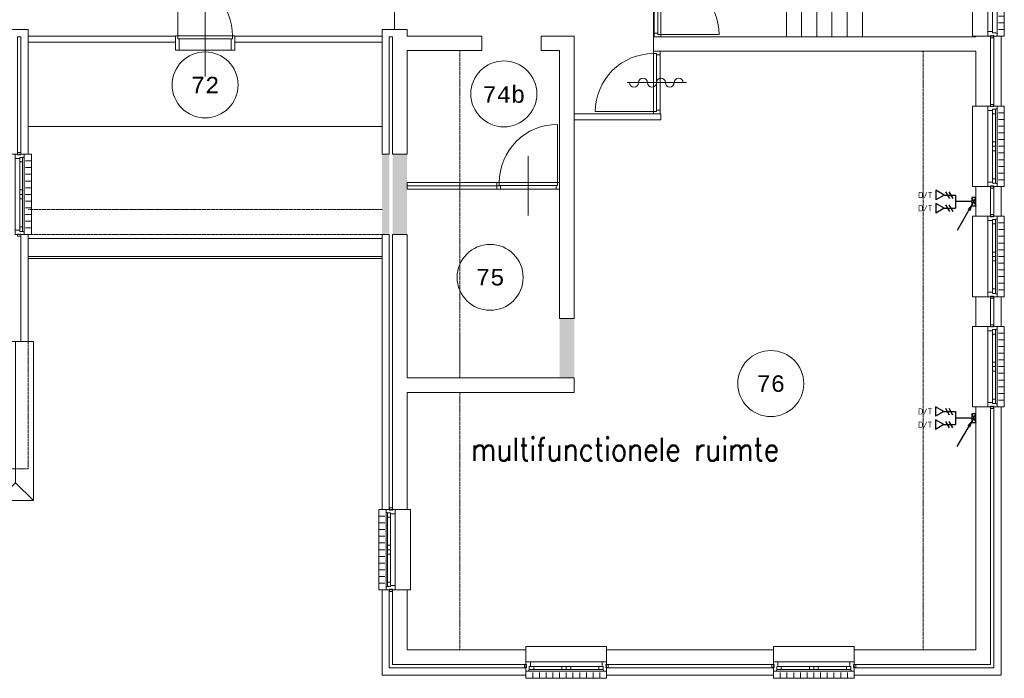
# Model space of a CAD drawing. Header units: millimetres. Extents: x 2723 to 84179, y 13128 to 40654.
# Tile 8 of 9: x 67835 to 82748, y 16099 to 26082. Entities that reach past the tile are written whole.
import ezdxf
from ezdxf.enums import TextEntityAlignment as Align
from ezdxf.xclip import XClip

# ---------------------------------------------------------------- set-up
doc = ezdxf.new("R2010")
doc.units = ezdxf.units.MM
doc.header["$LTSCALE"] = 50
doc.header["$XCLIPFRAME"] = 0
doc.linetypes.add('Xref-2e26$0$HIDDEN', pattern=[0.375, 0.25, -0.125])
doc.linetypes.add('Xref-2e26$0$POR100', pattern=[501, 250, -1, -250])
doc.layers.get('0').update_dxf_attribs({"linetype": 'CONTINUOUS'})
for name, color, linetype in [('EL6441--', 3, 'CONTINUOUS'), ('EM6131--', 1, 'CONTINUOUS'), ('Xref', 8, 'CONTINUOUS'), ('Xref-2e26$0$AL$1A---_ALGEMEEN', 8, 'CONTINUOUS'), ('Xref-2e26$0$AM$1A---_ARCERING', 8, 'CONTINUOUS'), ('Xref-2e26$0$AT$1A---_TEKST050', 8, 'CONTINUOUS'), ('Xref-2e26$0$AT$1A---_TEKST070', 8, 'CONTINUOUS'), ('Xref-2e26$0$EL6131--_WG', 3, 'CONTINUOUS')]:
    doc.layers.add(name, color=color, linetype=linetype)
doc.styles.add('buro-018', font='Isocp.shx', dxfattribs={"height": 90})
doc.styles.add('Xref-2e26$0$MONOTXT', font='MONOTXT')
doc.styles.add('Xref-2e26$0$ROMANS', font='ROMANS')

# ---------------------------------------------------------------- blocks, each defined once
blk = doc.blocks.new('*O29')
at = {"layer": 'Xref-2e26$0$AL$1A---_ALGEMEEN', "color": 0, "linetype": 'Continuous', "lineweight": 0}
for p, q in [((-543, 9), (543, 9)), ((-565.5, -130), (565.5, -130)), ((-493, -63), (-67, -63)), ((-493, -106), (-67, -106)), ((67, -63), (493, -63)), ((67, -106), (493, -106)), ((-508.33, -240), (-508.33, -150)), ((-406.66, -240), (-406.66, -150)), ((-305, -240), (-305, -150)), ((-203.33, -240), (-203.33, -150)), ((-101.66, -240), (-101.66, -150)), ((0, -240), (0, -150)), ((101.66, -240), (101.66, -150)), ((203.33, -240), (203.33, -150)), ((305, -240), (305, -150)), ((406.66, -240), (406.66, -150)), ((508.33, -240), (508.33, -150))]:
    blk.add_line(p, q, dxfattribs=at)
for points in [[(-610, 190), (-610, 240), (610, 240), (610, 190)], [(-610, -190), (-610, -240), (610, -240), (610, -190)]]:
    blk.add_lwpolyline(points, dxfattribs=at)
for points in [[(-610, 9), (-545.15, 9), (-543, 6.86), (-543, -63), (-560, -63), (-560, -114), (-565.5, -114), (-565.5, -127.78), (-567.72, -130), (-610, -130), (-610, -76), (-601, -76), (-601, -60), (-610, -60), (-610, -46), (-601, -46), (-601, -30), (-610, -30)], [(610, 9), (545.15, 9), (543, 6.86), (543, -63), (560, -63), (560, -114), (565.5, -114), (565.5, -127.78), (567.72, -130), (610, -130), (610, -76), (601, -76), (601, -60), (610, -60), (610, -46), (601, -46), (601, -30), (610, -30)], [(-635, -30), (-601, -30), (-601, -46), (-610, -46), (-610, -60), (-601, -60), (-601, -76), (-635, -76)], [(-560, -106), (-493, -106), (-493, -63), (-560, -63)], [(-67, -106), (0, -106), (0, -63), (-67, -63)], [(67, -106), (0, -106), (0, -63), (67, -63)], [(560, -106), (493, -106), (493, -63), (560, -63)], [(635, -30), (601, -30), (601, -46), (610, -46), (610, -60), (601, -60), (601, -76), (635, -76)]]:
    blk.add_lwpolyline(points, close=True, dxfattribs=at)
blk = doc.blocks.new('*O30')
at = {"layer": 'Xref-2e26$0$AL$1A---_ALGEMEEN', "color": 0, "linetype": 'Continuous', "lineweight": 0}
for p, q in [((-543, 9), (543, 9)), ((-565.5, -130), (565.5, -130)), ((-493, -63), (-67, -63)), ((-493, -106), (-67, -106)), ((67, -63), (493, -63)), ((67, -106), (493, -106)), ((-508.33, -240), (-508.33, -150)), ((-406.66, -240), (-406.66, -150)), ((-305, -240), (-305, -150)), ((-203.33, -240), (-203.33, -150)), ((-101.66, -240), (-101.66, -150)), ((0, -240), (0, -150)), ((101.66, -240), (101.66, -150)), ((203.33, -240), (203.33, -150)), ((305, -240), (305, -150)), ((406.66, -240), (406.66, -150)), ((508.33, -240), (508.33, -150))]:
    blk.add_line(p, q, dxfattribs=at)
for points in [[(-610, 190), (-610, 240), (610, 240), (610, 190)], [(-610, -190), (-610, -240), (610, -240), (610, -190)]]:
    blk.add_lwpolyline(points, dxfattribs=at)
for points in [[(-610, 9), (-545.15, 9), (-543, 6.86), (-543, -63), (-560, -63), (-560, -114), (-565.5, -114), (-565.5, -127.78), (-567.72, -130), (-610, -130), (-610, -76), (-601, -76), (-601, -60), (-610, -60), (-610, -46), (-601, -46), (-601, -30), (-610, -30)], [(610, 9), (545.15, 9), (543, 6.86), (543, -63), (560, -63), (560, -114), (565.5, -114), (565.5, -127.78), (567.72, -130), (610, -130), (610, -76), (601, -76), (601, -60), (610, -60), (610, -46), (601, -46), (601, -30), (610, -30)], [(-635, -30), (-601, -30), (-601, -46), (-610, -46), (-610, -60), (-601, -60), (-601, -76), (-635, -76)], [(-560, -106), (-493, -106), (-493, -63), (-560, -63)], [(-67, -106), (0, -106), (0, -63), (-67, -63)], [(67, -106), (0, -106), (0, -63), (67, -63)], [(560, -106), (493, -106), (493, -63), (560, -63)], [(635, -30), (601, -30), (601, -46), (610, -46), (610, -60), (601, -60), (601, -76), (635, -76)]]:
    blk.add_lwpolyline(points, close=True, dxfattribs=at)
blk = doc.blocks.new('*O31')
at = {"layer": 'Xref-2e26$0$AL$1A---_ALGEMEEN', "color": 0, "linetype": 'Continuous', "lineweight": 0}
for p, q in [((-9, -543), (-9, 543)), ((63, 67), (63, 493)), ((106, 67), (106, 493)), ((130, -565.5), (130, 565.5)), ((240, 508.33), (150, 508.33)), ((240, 406.66), (150, 406.66)), ((240, 305), (150, 305)), ((240, 203.33), (150, 203.33)), ((240, 101.66), (150, 101.66)), ((240, 0), (150, 0)), ((63, -493), (63, -67)), ((106, -493), (106, -67)), ((240, -101.66), (150, -101.66)), ((240, -203.33), (150, -203.33)), ((240, -305), (150, -305)), ((240, -406.66), (150, -406.66)), ((240, -508.33), (150, -508.33))]:
    blk.add_line(p, q, dxfattribs=at)
for points in [[(-190, -610), (-240, -610), (-240, 610), (-190, 610)], [(190, -610), (240, -610), (240, 610), (190, 610)]]:
    blk.add_lwpolyline(points, dxfattribs=at)
for points in [[(-9, 610), (-9, 545.15), (-6.86, 543), (63, 543), (63, 560), (114, 560), (114, 565.5), (127.78, 565.5), (130, 567.72), (130, 610), (76, 610), (76, 601), (60, 601), (60, 610), (46, 610), (46, 601), (30, 601), (30, 610)], [(30, 635), (30, 601), (46, 601), (46, 610), (60, 610), (60, 601), (76, 601), (76, 635)], [(106, 560), (106, 493), (63, 493), (63, 560)], [(106, 67), (106, 0), (63, 0), (63, 67)], [(106, -67), (106, 0), (63, 0), (63, -67)], [(-9, -610), (-9, -545.15), (-6.86, -543), (63, -543), (63, -560), (114, -560), (114, -565.5), (127.78, -565.5), (130, -567.72), (130, -610), (76, -610), (76, -601), (60, -601), (60, -610), (46, -610), (46, -601), (30, -601), (30, -610)], [(106, -560), (106, -493), (63, -493), (63, -560)], [(30, -635), (30, -601), (46, -601), (46, -610), (60, -610), (60, -601), (76, -601), (76, -635)]]:
    blk.add_lwpolyline(points, close=True, dxfattribs=at)
blk = doc.blocks.new('*O32')
at = {"layer": 'Xref-2e26$0$AL$1A---_ALGEMEEN', "color": 0, "linetype": 'Continuous', "lineweight": 0}
for p, q in [((-9, -543), (-9, 543)), ((63, 67), (63, 493)), ((106, 67), (106, 493)), ((130, -565.5), (130, 565.5)), ((240, 508.33), (150, 508.33)), ((240, 406.66), (150, 406.66)), ((240, 305), (150, 305)), ((240, 203.33), (150, 203.33)), ((240, 101.66), (150, 101.66)), ((240, 0), (150, 0)), ((63, -493), (63, -67)), ((106, -493), (106, -67)), ((240, -101.66), (150, -101.66)), ((240, -203.33), (150, -203.33)), ((240, -305), (150, -305)), ((240, -406.66), (150, -406.66)), ((240, -508.33), (150, -508.33))]:
    blk.add_line(p, q, dxfattribs=at)
for points in [[(-190, -610), (-240, -610), (-240, 610), (-190, 610)], [(190, -610), (240, -610), (240, 610), (190, 610)]]:
    blk.add_lwpolyline(points, dxfattribs=at)
for points in [[(-9, 610), (-9, 545.15), (-6.86, 543), (63, 543), (63, 560), (114, 560), (114, 565.5), (127.78, 565.5), (130, 567.72), (130, 610), (76, 610), (76, 601), (60, 601), (60, 610), (46, 610), (46, 601), (30, 601), (30, 610)], [(30, 635), (30, 601), (46, 601), (46, 610), (60, 610), (60, 601), (76, 601), (76, 635)], [(106, 560), (106, 493), (63, 493), (63, 560)], [(106, 67), (106, 0), (63, 0), (63, 67)], [(106, -67), (106, 0), (63, 0), (63, -67)], [(-9, -610), (-9, -545.15), (-6.86, -543), (63, -543), (63, -560), (114, -560), (114, -565.5), (127.78, -565.5), (130, -567.72), (130, -610), (76, -610), (76, -601), (60, -601), (60, -610), (46, -610), (46, -601), (30, -601), (30, -610)], [(106, -560), (106, -493), (63, -493), (63, -560)], [(30, -635), (30, -601), (46, -601), (46, -610), (60, -610), (60, -601), (76, -601), (76, -635)]]:
    blk.add_lwpolyline(points, close=True, dxfattribs=at)
blk = doc.blocks.new('*O33')
at = {"layer": 'Xref-2e26$0$AL$1A---_ALGEMEEN', "color": 0, "linetype": 'Continuous', "lineweight": 0}
for p, q in [((-9, -543), (-9, 543)), ((63, 67), (63, 493)), ((106, 67), (106, 493)), ((130, -565.5), (130, 565.5)), ((240, 508.33), (150, 508.33)), ((240, 406.66), (150, 406.66)), ((240, 305), (150, 305)), ((240, 203.33), (150, 203.33)), ((240, 101.66), (150, 101.66)), ((240, 0), (150, 0)), ((63, -493), (63, -67)), ((106, -493), (106, -67)), ((240, -101.66), (150, -101.66)), ((240, -203.33), (150, -203.33)), ((240, -305), (150, -305)), ((240, -406.66), (150, -406.66)), ((240, -508.33), (150, -508.33))]:
    blk.add_line(p, q, dxfattribs=at)
for points in [[(-190, -610), (-240, -610), (-240, 610), (-190, 610)], [(190, -610), (240, -610), (240, 610), (190, 610)]]:
    blk.add_lwpolyline(points, dxfattribs=at)
for points in [[(-9, 610), (-9, 545.15), (-6.86, 543), (63, 543), (63, 560), (114, 560), (114, 565.5), (127.78, 565.5), (130, 567.72), (130, 610), (76, 610), (76, 601), (60, 601), (60, 610), (46, 610), (46, 601), (30, 601), (30, 610)], [(30, 635), (30, 601), (46, 601), (46, 610), (60, 610), (60, 601), (76, 601), (76, 635)], [(106, 560), (106, 493), (63, 493), (63, 560)], [(106, 67), (106, 0), (63, 0), (63, 67)], [(106, -67), (106, 0), (63, 0), (63, -67)], [(-9, -610), (-9, -545.15), (-6.86, -543), (63, -543), (63, -560), (114, -560), (114, -565.5), (127.78, -565.5), (130, -567.72), (130, -610), (76, -610), (76, -601), (60, -601), (60, -610), (46, -610), (46, -601), (30, -601), (30, -610)], [(106, -560), (106, -493), (63, -493), (63, -560)], [(30, -635), (30, -601), (46, -601), (46, -610), (60, -610), (60, -601), (76, -601), (76, -635)]]:
    blk.add_lwpolyline(points, close=True, dxfattribs=at)
blk = doc.blocks.new('*O34')
at = {"layer": 'Xref-2e26$0$AL$1A---_ALGEMEEN', "color": 0, "linetype": 'Continuous', "lineweight": 0}
for p, q in [((-240, 508.33), (-150, 508.33)), ((-130, 565.5), (-130, -565.5)), ((-106, 493), (-106, 67)), ((-63, 493), (-63, 67)), ((9, 543), (9, -543)), ((-240, 406.66), (-150, 406.66)), ((-240, 305), (-150, 305)), ((-240, 203.33), (-150, 203.33)), ((-240, 101.66), (-150, 101.66)), ((-240, 0), (-150, 0)), ((-240, -101.66), (-150, -101.66)), ((-106, -67), (-106, -493)), ((-63, -67), (-63, -493)), ((-240, -203.33), (-150, -203.33)), ((-240, -305), (-150, -305)), ((-240, -406.66), (-150, -406.66)), ((-240, -508.33), (-150, -508.33))]:
    blk.add_line(p, q, dxfattribs=at)
for points in [[(-190, 610), (-240, 610), (-240, -610), (-190, -610)], [(190, 610), (240, 610), (240, -610), (190, -610)]]:
    blk.add_lwpolyline(points, dxfattribs=at)
for points in [[(9, 610), (9, 545.15), (6.86, 543), (-63, 543), (-63, 560), (-114, 560), (-114, 565.5), (-127.78, 565.5), (-130, 567.72), (-130, 610), (-76, 610), (-76, 601), (-60, 601), (-60, 610), (-46, 610), (-46, 601), (-30, 601), (-30, 610)], [(-30, 635), (-30, 601), (-46, 601), (-46, 610), (-60, 610), (-60, 601), (-76, 601), (-76, 635)], [(-106, 560), (-106, 493), (-63, 493), (-63, 560)], [(-106, 67), (-106, 0), (-63, 0), (-63, 67)], [(-106, -67), (-106, 0), (-63, 0), (-63, -67)], [(9, -610), (9, -545.15), (6.86, -543), (-63, -543), (-63, -560), (-114, -560), (-114, -565.5), (-127.78, -565.5), (-130, -567.72), (-130, -610), (-76, -610), (-76, -601), (-60, -601), (-60, -610), (-46, -610), (-46, -601), (-30, -601), (-30, -610)], [(-106, -560), (-106, -493), (-63, -493), (-63, -560)], [(-30, -635), (-30, -601), (-46, -601), (-46, -610), (-60, -610), (-60, -601), (-76, -601), (-76, -635)]]:
    blk.add_lwpolyline(points, close=True, dxfattribs=at)
blk = doc.blocks.new('*O37')
at = {"layer": 'Xref-2e26$0$AL$1A---_ALGEMEEN', "color": 0, "linetype": 'Continuous', "lineweight": 0}
for p, q in [((-9, -183), (-9, 183)), ((63, -183), (63, 183)), ((130, -205.5), (130, 205.5)), ((240, 150), (150, 150)), ((240, 50), (150, 50)), ((240, -50), (150, -50)), ((240, -150), (150, -150))]:
    blk.add_line(p, q, dxfattribs=at)
for points in [[(-190, -250), (-240, -250), (-240, 250), (-190, 250)], [(190, -250), (240, -250), (240, 250), (190, 250)]]:
    blk.add_lwpolyline(points, dxfattribs=at)
for points in [[(-9, 250), (-9, 185.15), (-6.86, 183), (63, 183), (63, 200), (114, 200), (114, 205.5), (127.78, 205.5), (130, 207.72), (130, 250), (76, 250), (76, 241), (60, 241), (60, 250), (46, 250), (46, 241), (30, 241), (30, 250)], [(30, 275), (30, 241), (46, 241), (46, 250), (60, 250), (60, 241), (76, 241), (76, 275)], [(-9, -250), (-9, -185.15), (-6.86, -183), (63, -183), (63, -200), (114, -200), (114, -205.5), (127.78, -205.5), (130, -207.72), (130, -250), (76, -250), (76, -241), (60, -241), (60, -250), (46, -250), (46, -241), (30, -241), (30, -250)], [(30, -275), (30, -241), (46, -241), (46, -250), (60, -250), (60, -241), (76, -241), (76, -275)]]:
    blk.add_lwpolyline(points, close=True, dxfattribs=at)
blk = doc.blocks.new('Xref-2e26$0$ED0881')
at = {"layer": 'Xref-2e26$0$AL$1A---_ALGEMEEN', "color": 0, "linetype": 'Continuous', "lineweight": 0}
for p, q in [((475, -400), (475, 500)), ((915, 0), (35, 0)), ((55, 100), (895, 100)), ((55, 45), (895, 45))]:
    blk.add_line(p, q, dxfattribs=at)
for points in [[(55, 100), (0, 100), (0, 0), (35, 0), (35, 45), (55, 45), (55, 100)], [(950, 0), (915, 0), (915, 45), (895, 45), (895, 100), (950, 100), (950, 0)]]:
    blk.add_lwpolyline(points, close=True, dxfattribs=at)
blk.add_lwpolyline([(35, 0), (35, -880, 0.414214), (915, 0)], format="xyb", dxfattribs=at)
blk = doc.blocks.new('*O58')
at = {"layer": 'Xref-2e26$0$AL$1A---_ALGEMEEN', "color": 0, "linetype": 'Continuous', "lineweight": 0}
for p, q in [((-9, 543), (-9, -543)), ((63, 493), (63, 67)), ((106, 493), (106, 67)), ((130, 565.5), (130, -565.5)), ((240, 508.33), (150, 508.33)), ((240, 406.66), (150, 406.66)), ((240, 305), (150, 305)), ((240, 203.33), (150, 203.33)), ((240, 101.66), (150, 101.66)), ((240, 0), (150, 0)), ((63, -67), (63, -493)), ((106, -67), (106, -493)), ((240, -101.66), (150, -101.66)), ((240, -203.33), (150, -203.33)), ((240, -305), (150, -305)), ((240, -406.66), (150, -406.66)), ((240, -508.33), (150, -508.33))]:
    blk.add_line(p, q, dxfattribs=at)
for points in [[(-190, 610), (-240, 610), (-240, -610), (-190, -610)], [(190, 610), (240, 610), (240, -610), (190, -610)]]:
    blk.add_lwpolyline(points, dxfattribs=at)
for points in [[(-9, 610), (-9, 545.15), (-6.86, 543), (63, 543), (63, 560), (114, 560), (114, 565.5), (127.78, 565.5), (130, 567.72), (130, 610), (76, 610), (76, 601), (60, 601), (60, 610), (46, 610), (46, 601), (30, 601), (30, 610)], [(30, 635), (30, 601), (46, 601), (46, 610), (60, 610), (60, 601), (76, 601), (76, 635)], [(106, 560), (106, 493), (63, 493), (63, 560)], [(106, 67), (106, 0), (63, 0), (63, 67)], [(106, -67), (106, 0), (63, 0), (63, -67)], [(-9, -610), (-9, -545.15), (-6.86, -543), (63, -543), (63, -560), (114, -560), (114, -565.5), (127.78, -565.5), (130, -567.72), (130, -610), (76, -610), (76, -601), (60, -601), (60, -610), (46, -610), (46, -601), (30, -601), (30, -610)], [(106, -560), (106, -493), (63, -493), (63, -560)], [(30, -635), (30, -601), (46, -601), (46, -610), (60, -610), (60, -601), (76, -601), (76, -635)]]:
    blk.add_lwpolyline(points, close=True, dxfattribs=at)
blk = doc.blocks.new('Xref-2e26$0$ED0831')
at = {"layer": 'Xref-2e26$0$AL$1A---_ALGEMEEN', "color": 0, "linetype": 'Continuous', "lineweight": 0}
for p, q in [((450, -400), (450, 620)), ((0, 0), (0, 220)), ((0, 220), (55, 220)), ((55, 220), (845, 220)), ((55, 220), (55, 45)), ((900, 220), (845, 220)), ((845, 220), (845, 45)), ((900, 0), (900, 220)), ((35, 0), (0, 0)), ((55, 45), (35, 45)), ((35, 45), (35, 0)), ((35, 0), (35, -830)), ((865, 0), (35, 0)), ((55, 45), (845, 45)), ((845, 45), (865, 45)), ((865, 45), (865, 0)), ((865, 0), (900, 0))]:
    blk.add_line(p, q, dxfattribs=at)
blk.add_arc((35, 0), 830, 270, 360, dxfattribs=at)
blk = doc.blocks.new('*O73')
at = {"layer": 'Xref-2e26$0$AM$1A---_ARCERING', "linetype": 'Continuous', "lineweight": 0}
blk.add_hatch(color=256, dxfattribs=at).paths.add_polyline_path([(670.4, -815, 1), (585.6, -815, 1)])
at = {"layer": 'Xref-2e26$0$AL$1A---_ALGEMEEN', "color": 0, "linetype": 'Continuous', "lineweight": 0}
for p, q in [((-1442, 155), (-1442, 1475)), ((-1212, 155), (-1212, 1475)), ((-982, 155), (-982, 1475)), ((-752, 155), (-752, 1475)), ((-522, 155), (-522, 1475)), ((-292, 155), (-292, 1475)), ((-62, 155), (-62, 1475)), ((168, 155), (168, 1475)), ((398, 155), (398, 1475)), ((628, 155), (628, 1475)), ((-1488, 815), (1563, 815)), ((1563, 815), (1563, -815)), ((-522, -155), (-522, -1475)), ((-292, -155), (-292, -1475)), ((-62, -155), (-62, -1475)), ((168, -155), (168, -1475)), ((398, -155), (398, -1475)), ((628, -155), (628, -1475)), ((-522, -815), (1563, -815))]:
    blk.add_line(p, q, dxfattribs=at)
for points in [[(-1563, 1475), (-1563, -155), (778, -155), (778, 155), (-1488, 155)], [(-1518, 1475), (-1518, -110), (733, -110), (733, 110), (-1488, 110)]]:
    blk.add_lwpolyline(points, dxfattribs=at)
blk.add_circle((628, -815), 42.4, dxfattribs=at)
for points in [[(358, 891.95), (628, 815), (358, 738.05)], [(-252, -891.95), (-522, -815), (-252, -738.05)]]:
    blk.add_solid(points, dxfattribs=at)
blk = doc.blocks.new('*O74')
at = {"layer": 'Xref-2e26$0$AL$1A---_ALGEMEEN', "color": 0, "linetype": 'Continuous', "lineweight": 0}
for points in [[(-304, -1475), (-190, -1475), (-190, 1475), (-304, 1475)], [(-304, 1420), (-190, 1420), (-190, 1475), (-304, 1475)], [(-304, 420), (-190, 420), (-190, 475), (-304, 475)]]:
    blk.add_lwpolyline(points, close=True, dxfattribs=at)
at = {"layer": 'Xref-2e26$0$AL$1A---_ALGEMEEN', "color": 0, "linetype": 'Continuous', "lineweight": 0, "rotation": 90}
blk.add_blockref('Xref-2e26$0$ED0881', (-190, -1475), dxfattribs=at)
blk = doc.blocks.new('*O77')
at = {"layer": 'Xref-2e26$0$AL$1A---_ALGEMEEN', "color": 0, "linetype": 'Continuous', "lineweight": 0}
for p in [(0, 1205), (-270, -1205), (270, -1205)]:
    blk.add_line(p, (0, -935), dxfattribs=at)
blk.add_lwpolyline([(270, 1205), (-270, 1205), (-270, -1205), (270, -1205)], close=True, dxfattribs=at)
blk = doc.blocks.new('*O131')
at = {"layer": 'Xref-2e26$0$AL$1A---_ALGEMEEN', "color": 0, "linetype": 'Continuous', "lineweight": 0}
blk.add_lwpolyline([(0, -407, 1), (0, -271, -1), (0, -136, 1), (0, 0, -1), (0, 136, 1), (0, 271, -1), (0, 407)], format="xyb", dxfattribs=at)
blk = doc.blocks.new('Xref-2e26$0$BRW00')
at = {"layer": 'Xref-2e26$0$AL$1A---_ALGEMEEN', "color": 0, "linetype": 'Continuous', "lineweight": 0}
blk.add_blockref('*O131', (0, 0), dxfattribs=at)
blk = doc.blocks.new('*O146')
at = {"layer": 'Xref-2e26$0$AL$1A---_ALGEMEEN', "color": 0, "linetype": 'Continuous', "lineweight": 0}
blk.add_line((450, 0.01), (-450, 0.01), dxfattribs=at)
at = {"layer": 'Xref-2e26$0$AL$1A---_ALGEMEEN', "color": 0, "linetype": 'Continuous', "lineweight": 0, "rotation": 270}
blk.add_blockref('Xref-2e26$0$BRW00', (-5, 0.01), dxfattribs=at)
blk = doc.blocks.new('Xref-2e26$0$E00112')
at = {"color": 0, "linetype": 'Continuous'}
for p, q in [((0, 1), (-1, 1)), ((-1, 1), (-1, 0)), ((-1, 0), (0, 1)), ((-1, 1), (0, 0)), ((-1, 0), (0, 0)), ((0, 0), (0, 1))]:
    blk.add_line(p, q, dxfattribs=at)
blk = doc.blocks.new('Xref-2e26')
at = {"layer": 'Xref-2e26$0$AL$1A---_ALGEMEEN', "linetype": 'Continuous', "lineweight": 0}
for p, q in [((149552.42, 94506.73), (149552.42, 93101.73)), ((144002.42, 91631.73), (149362.42, 91631.73)), ((144002.42, 89931.73), (149362.42, 89931.73)), ((144002.42, 89661.73), (149362.42, 89661.73)), ((144002.42, 89631.73), (149362.42, 89631.73)), ((150542.42, 88472.75), (150542.42, 87890.84))]:
    blk.add_line(p, q, dxfattribs=at)
at = {"layer": 'Xref-2e26$0$AL$1A---_ALGEMEEN', "linetype": 'Xref-2e26$0$HIDDEN', "lineweight": 0}
for p, q in [((150542.42, 92781.73), (150542.42, 87821.73)), ((157557.42, 92771.73), (157557.42, 83696.73)), ((149362.42, 90371.73), (144002.42, 90371.73)), ((149362.42, 89991.73), (144002.42, 89991.73)), ((150542.42, 87601.73), (150542.42, 83696.73))]:
    blk.add_line(p, q, dxfattribs=at)
at = {"layer": 'Xref-2e26$0$AL$1A---_ALGEMEEN', "linetype": 'Xref-2e26$0$POR100', "lineweight": 0}
blk.add_line((149742.42, 90731.73), (151165.88, 90731.73), dxfattribs=at)
at = {"layer": 'Xref-2e26$0$AL$1A---_ALGEMEEN', "linetype": 'Continuous', "lineweight": 0}
for points in [[(143622.42, 93101.73), (144002.42, 93101.73), (144002.42, 91211.73), (143892.42, 91211.73), (143892.42, 92991.73), (143842.42, 92991.73), (143842.42, 91211.73), (143622.42, 91211.73)], [(149362.42, 91211.73), (149362.42, 93101.73), (149742.42, 93101.73), (149742.42, 93001.73), (150872.42, 93001.73), (150872.42, 92781.73), (149742.42, 92781.73), (149742.42, 91211.73), (149522.42, 91211.73), (149522.42, 92991.73), (149472.42, 92991.73), (149472.42, 91211.73)], [(144002.42, 93001.73), (146232.42, 93001.73), (146232.42, 92911.73), (144002.42, 92911.73)], [(149362.42, 93001.73), (147132.42, 93001.73), (147132.42, 92911.73), (149362.42, 92911.73)], [(151772.42, 93001.73), (152272.42, 93001.73), (152272.42, 88721.73), (152052.42, 88721.73), (152052.42, 92781.73), (151772.42, 92781.73)], [(153472.42, 92991.73), (158357.42, 92991.73), (158357.42, 93001.73), (158577.42, 93001.73), (158577.42, 91941.73), (158357.42, 91941.73), (158357.42, 92771.73), (153472.42, 92771.73)], [(158627.42, 91941.73), (158737.42, 91941.73), (158737.42, 93001.73), (158627.42, 93001.73)], [(152272.42, 91821.73), (153586.42, 91821.73), (153586.42, 91731.73), (152272.42, 91731.73)], [(151102.42, 90781.73), (149742.42, 90781.73), (149742.42, 90681.73), (151102.42, 90681.73)], [(158357.42, 90271.73), (158577.42, 90271.73), (158577.42, 90721.73), (158357.42, 90721.73)], [(158627.42, 90271.73), (158737.42, 90271.73), (158737.42, 90721.73), (158627.42, 90721.73)], [(143892.42, 88371.73), (144002.42, 88371.73), (144002.42, 89991.73), (143892.42, 89991.73)], [(149472.42, 85826.73), (149362.42, 85826.73), (149362.42, 89991.73), (149472.42, 89991.73)], [(149522.42, 89991.73), (149742.42, 89991.73), (149742.42, 87821.73), (152272.42, 87821.73), (152272.42, 87601.73), (149742.42, 87601.73), (149742.42, 85826.73), (149522.42, 85826.73)], [(158577.42, 88601.73), (158357.42, 88601.73), (158357.42, 89051.73), (158577.42, 89051.73)], [(158627.42, 88601.73), (158737.42, 88601.73), (158737.42, 89051.73), (158627.42, 89051.73)], [(158357.42, 87381.73), (158577.42, 87381.73), (158577.42, 83476.73), (156512.42, 83476.73), (156512.42, 83696.73), (158357.42, 83696.73)], [(158627.42, 87381.73), (158737.42, 87381.73), (158737.42, 83316.73), (156512.42, 83316.73), (156512.42, 83426.73), (158627.42, 83426.73)], [(149362.42, 84606.73), (149472.42, 84606.73), (149472.42, 83426.73), (151542.42, 83426.73), (151542.42, 83316.73), (149362.42, 83316.73)], [(149522.42, 84606.73), (149742.42, 84606.73), (149742.42, 83696.73), (151542.42, 83696.73), (151542.42, 83476.73), (149522.42, 83476.73)], [(152762.42, 83476.73), (155292.42, 83476.73), (155292.42, 83696.73), (152762.42, 83696.73)], [(152762.42, 83316.73), (155292.42, 83316.73), (155292.42, 83426.73), (152762.42, 83426.73)]]:
    blk.add_lwpolyline(points, close=True, dxfattribs=at)
at = {"layer": 'Xref-2e26$0$AL$1A---_ALGEMEEN', "linetype": 'Xref-2e26$0$HIDDEN', "lineweight": 0}
blk.add_lwpolyline([(95567.42, 88371.73), (95567.42, 86441.73), (144002.42, 86441.73), (144002.42, 88371.73)], dxfattribs=at)
at = {"layer": 'Xref-2e26$0$AL$1A---_ALGEMEEN', "linetype": 'Continuous', "lineweight": 0}
for centre in [(146682.42753, 92261.73024), (151206.81965, 92125.78197), (150999.66261, 89344.75753), (155249.91433, 87734.22997)]:
    blk.add_circle(centre, 500, dxfattribs=at)
for points in [[(149472.42, 89991.73), (149472.42, 91211.73), (149362.42, 89991.73), (149362.42, 91211.73)], [(149742.42, 89991.73), (149742.42, 91211.73), (149522.42, 89991.73), (149522.42, 91211.73)], [(152272.42, 88721.73), (152272.42, 87821.73), (152052.42, 88721.73), (152052.42, 87821.73)]]:
    blk.add_solid(points, dxfattribs=at)
for name, p in [('*O74', (153776.42, 94466.73)), ('*O73', (156009.42, 94466.73)), ('*O37', (158547.42, 93251.73)), ('*O146', (153522.42, 92296.72)), ('*O33', (158547.42, 91331.73)), ('*O58', (143812.42, 90601.73)), ('*O32', (158547.42, 89661.73)), ('*O31', (158547.42, 87991.73)), ('*O77', (143812.42, 87166.73)), ('*O34', (149552.42, 85216.73)), ('*O29', (152152.42, 83506.73)), ('*O30', (155902.42, 83506.73))]:
    blk.add_blockref(name, p, dxfattribs=at)
at = {"layer": 'Xref-2e26$0$AL$1A---_ALGEMEEN', "linetype": 'Continuous', "lineweight": 0, "yscale": -1}
blk.add_blockref('Xref-2e26$0$ED0831', (146232.42, 93006.73), dxfattribs=at)
at = {"layer": 'Xref-2e26$0$AL$1A---_ALGEMEEN', "linetype": 'Continuous', "lineweight": 0, "yscale": -1, "rotation": 90}
blk.add_blockref('Xref-2e26$0$ED0881', (153472.42, 91821.73), dxfattribs=at)
at = {"layer": 'Xref-2e26$0$AL$1A---_ALGEMEEN', "linetype": 'Continuous', "lineweight": 0, "rotation": 180}
blk.add_blockref('Xref-2e26$0$ED0881', (152052.42, 90781.73), dxfattribs=at)
at = {"layer": 'Xref-2e26$0$EL6131--_WG', "linetype": 'Continuous', "lineweight": 0, "xscale": 60, "yscale": 130, "zscale": 60}
for p in [(158357.42, 90426.73), (158354.35926, 87146.77685)]:
    blk.add_blockref('Xref-2e26$0$E00112', p, dxfattribs=at)
at = {"layer": 'Xref-2e26$0$AT$1A---_TEKST050', "linetype": 'Continuous', "lineweight": 0, "style": 'Xref-2e26$0$MONOTXT'}
for s, p in [('72', (146682.41, 92261.7)), ('74b', (151206.79, 92125.79)), ('75', (150999.65, 89344.74)), ('76', (155249.89, 87734.21))]:
    blk.add_text(s, height=250.00002, dxfattribs=at).set_placement(p, align=Align.MIDDLE)
at = {"layer": 'Xref-2e26$0$AT$1A---_TEKST070', "linetype": 'Continuous', "lineweight": 0, "style": 'Xref-2e26$0$ROMANS', "width": 0.857143}
blk.add_text('multifunctionele ruimte', height=349.99998, dxfattribs=at).set_placement((150708.84, 86563.93))
blk = doc.blocks.new('E00106')
at = {"color": 0, "linetype": 'Continuous'}
blk.add_line((-5, -8.66), (0, 0), dxfattribs=at)
blk.add_lwpolyline([(0, 0, 0, 1, 0), (-1.5, -2.6, 1, 1, 0)], format="xyseb", dxfattribs=at)
blk = doc.blocks.new('E00153')
at = {"color": 0, "linetype": 'Continuous'}
for p, q in [((-1.44, 7), (1.44, 7)), ((0, 4.5), (-1.44, 7)), ((0, 4.5), (1.44, 7)), ((-1, 4), (1, 2.85)), ((-1, 3), (1, 1.85)), ((0, 4.5), (0, 1))]:
    blk.add_line(p, q, dxfattribs=at)
at = {"color": 7, "style": 'buro-018'}
for tag, p in [('E_COMMENT1', (-6, 12)), ('E_COMMENT2', (6, 12)), ('E_DCOM1', (-6, 9)), ('E_DCOM2', (6, 9))]:
    blk.add_attdef(tag, text='', height=1.8, dxfattribs=at).set_placement(p, align=Align.MIDDLE)
at = {"color": 0, "style": 'buro-018'}
blk.add_attdef('E_TEXT1', text='', height=1.8, dxfattribs=at).set_placement((2.5, 6), align=Align.MIDDLE)
at = {"color": 0, "linetype": 'Continuous', "style": 'buro-018', "flags": 1}
blk.add_attdef('E_MATCODE', text='', height=1.8, dxfattribs=at).set_placement((0, 0), align=Align.MIDDLE)

msp = doc.modelspace()

# ---------------------------------------------------------------- linework, layer by layer
at = {"layer": 'EL6441--', "color": 1}
for p, q in [((82010, 23424), (82010, 23224)), ((82258, 23324), (82010, 23324)), ((82007, 20144), (82007, 19944)), ((82255, 20044), (82007, 20044))]:
    msp.add_line(p, q, dxfattribs=at)

# ---------------------------------------------------------------- block references
at = {"layer": 'EL6441--'}
ref = msp.add_blockref('E00153', (82060, 23424), dxfattribs=dict(at, xscale=-50, yscale=50, zscale=50, rotation=90))
ref.add_attrib('E_TEXT1', 'D/T', dxfattribs={"layer": '0', "color": 1, "height": 90, "style": 'buro-018'}).set_placement((81552, 23424), align=Align.MIDDLE)
ref = msp.add_blockref('E00153', (82060, 23224), dxfattribs=dict(at, xscale=-50, yscale=50, zscale=50, rotation=90))
ref.add_attrib('E_TEXT1', 'D/T', dxfattribs={"layer": '0', "color": 1, "height": 90, "style": 'buro-018'}).set_placement((81552, 23224), align=Align.MIDDLE)
ref = msp.add_blockref('E00153', (82057, 20144), dxfattribs=dict(at, xscale=-50, yscale=50, zscale=50, rotation=90))
ref.add_attrib('E_TEXT1', 'D/T', dxfattribs={"layer": '0', "color": 1, "height": 90, "style": 'buro-018'}).set_placement((81549, 20144), align=Align.MIDDLE)
ref = msp.add_blockref('E00153', (82057, 19944), dxfattribs=dict(at, xscale=-50, yscale=50, zscale=50, rotation=90))
ref.add_attrib('E_TEXT1', 'D/T', dxfattribs={"layer": '0', "color": 1, "height": 90, "style": 'buro-018'}).set_placement((81549, 19944), align=Align.MIDDLE)
at = {"layer": 'EM6131--', "xscale": 50, "yscale": 50, "zscale": 50}
for p in [(82288, 23324), (82285, 20044)]:
    msp.add_blockref('E00106', p, dxfattribs=at)
at = {"layer": 'Xref', "color": 8}
ref = msp.add_blockref('Xref-2e26', (-76039, -67168), dxfattribs=at)
XClip(ref).set_block_clipping_path([(78531.2540174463, 80295.5572919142), (160218.1995790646, 108097.5980193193)])

doc.saveas('drawing.dxf')
